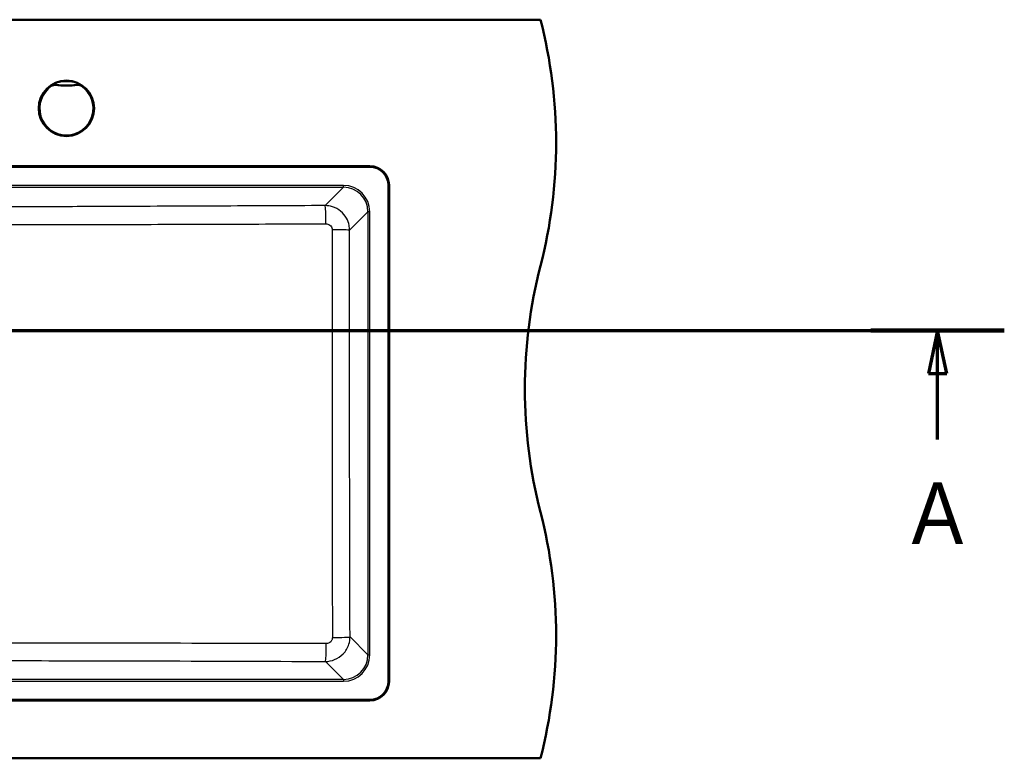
# Model space of a CAD drawing. Header units: millimetres. Extents: x 100 to 2000, y 93 to 4052.
# Tile 24 of 24: x 1144 to 1943, y 3255 to 3855. Entities that reach past the tile are written whole.
import ezdxf

# ---------------------------------------------------------------- set-up
doc = ezdxf.new("R2010")
doc.units = ezdxf.units.MM
doc.header["$LTSCALE"] = 10
for name, color, linetype, lineweight in [('Section View Lines(ISO)', 7, 'Continuous', 70), ('Visible Edges(ISO)', 7, 'Continuous', 50), ('Visible Tangent Edges(ISO)', 7, 'Continuous', 25)]:
    doc.layers.add(name, color=color, linetype=linetype, lineweight=lineweight)
doc.styles.add('Text__5.0mm', font='arial.ttf', dxfattribs={"width": 0.9})

# ---------------------------------------------------------------- blocks, each defined once
blk = doc.blocks.new('2dTransSection0')
at = {"layer": 'Section View Lines(ISO)', "linetype": 'Continuous'}
for p, q in [((19.122, 360.253), (194.348, 360.253)), ((24.542, 360.253), (23.792, 356.753)), ((24.542, 356.753), (24.542, 360.253)), ((25.292, 356.753), (24.542, 360.253)), ((188.928, 360.253), (188.178, 356.753)), ((188.928, 356.753), (188.928, 360.253)), ((189.678, 356.753), (188.928, 360.253)), ((23.792, 356.753), (25.292, 356.753)), ((24.542, 351.401), (24.542, 356.753)), ((188.178, 356.753), (189.678, 356.753)), ((188.928, 351.401), (188.928, 356.753))]:
    blk.add_line(p, q, dxfattribs=at)
at = {"layer": 'Section View Lines(ISO)', "linetype": 'Continuous', "lineweight": 140}
for p, q in [((19.122, 360.253), (29.961, 360.253)), ((183.509, 360.253), (194.348, 360.253))]:
    blk.add_line(p, q, dxfattribs=at)
at = {"layer": 'Section View Lines(ISO)', "linetype": 'Continuous', "flags": 128}
for points in [[(25.292, 356.753), (24.542, 360.253)], [(189.678, 356.753), (188.928, 360.253)]]:
    blk.add_lwpolyline(points, dxfattribs=at)
at = {"layer": 'Section View Lines(ISO)'}
for points in [[(25.292, 356.753), (24.542, 360.253), (23.792, 356.753), (25.292, 356.753)], [(189.678, 356.753), (188.928, 360.253), (188.178, 356.753), (189.678, 356.753)]]:
    blk.add_solid(points, dxfattribs=at)
at = {"layer": 'Section View Lines(ISO)', "char_height": 5, "attachment_point": 7, "style": 'Text__5.0mm'}
for insert in [(22.432, 342.901), (186.819, 342.901)]:
    blk.add_mtext('A', dxfattribs=dict(at, insert=insert))

msp = doc.modelspace()

# ---------------------------------------------------------------- linework, layer by layer
at = {"layer": 'Visible Edges(ISO)'}
for p, q in [((566.75, 3854.93), (1566.75, 3854.93)), ((1082.48, 3735.93), (1428.25, 3735.93)), ((1428.25, 3735.43), (1082.48, 3735.43)), ((1443.25, 3317.43), (1443.25, 3720.43)), ((1443.75, 3720.43), (1443.75, 3317.43)), ((705.25, 3302.43), (1428.25, 3302.43)), ((1428.25, 3301.93), (705.25, 3301.93)), ((566.75, 3254.93), (1566.75, 3254.93))]:
    msp.add_line(p, q, dxfattribs=at)
msp.add_circle((1181.75, 3782.93), 22.5, dxfattribs=at)
for centre, radius, start, end in [((1179.46, 3754.93), 400, 345.52249, 14.47751), ((1428.25, 3720.43), 15.5, 0, 90), ((1428.25, 3720.43), 15, 0, 90), ((1954.05, 3554.93), 400, 165.52249, 194.47751), ((1179.46, 3354.93), 400, 345.52249, 14.47751), ((1428.25, 3317.43), 15, 270, 0), ((1428.25, 3317.43), 15.5, 270, 0)]:
    msp.add_arc(centre, radius, start, end, dxfattribs=at)
at = {"layer": 'Visible Tangent Edges(ISO)'}
for p, q in [((1169.74, 3800.92), (1169.32, 3801.54)), ((1172.56, 3802.36), (1172.49, 3801.62)), ((1190.95, 3802.36), (1191.02, 3801.62)), ((1194.19, 3801.54), (1193.77, 3800.92)), ((1406.71, 3720.31), (1082.48, 3720.31)), ((1082.48, 3718.81), (1406.71, 3718.81)), ((1406.71, 3718.81), (1391.81, 3703.91)), ((1406.71, 3718.81), (1406.71, 3720.31)), ((1411.75, 3684), (1426.63, 3698.89)), ((1428.13, 3698.89), (1426.63, 3698.89)), ((1426.63, 3698.89), (1426.63, 3338.98)), ((1428.13, 3338.98), (1428.13, 3698.89)), ((1426.63, 3338.98), (1412.08, 3353.53)), ((1426.63, 3338.98), (1428.13, 3338.98)), ((1392.16, 3333.61), (1406.71, 3319.05)), ((1406.71, 3319.05), (726.8, 3319.05)), ((1406.71, 3319.05), (1406.71, 3317.56)), ((726.8, 3317.56), (1406.71, 3317.56))]:
    msp.add_line(p, q, dxfattribs=at)
msp.add_circle((1181.75, 3782.93), 22.5, dxfattribs=at)
for centre, radius, start, end in [((1181.75, 3782.93), 22.38, 123.74701, 56.25299), ((1181.75, 3782.93), 21.63, 123.74701, 56.25299), ((1181.75, 3782.93), 22.47, 56.35707, 123.64293), ((1181.75, 3901.93), 100.74, 264.72365, 275.27635), ((1181.75, 3901.93), 99.99, 264.72365, 275.27635)]:
    msp.add_arc(centre, radius, start, end, dxfattribs=at)
for centre, major_axis, ratio, start_param, end_param in [((1172.82, 3805.42), (-0.29, -2.99), 0.390894, 0.009481, 0.919993), ((1190.69, 3805.42), (0.29, -2.99), 0.390894, 5.363193, 6.273704), ((1406.55, 3698.73), (15.32, 15.32), 0.992433, 5.501585, 7.064785), ((1406.55, 3698.73), (14.27, 14.27), 0.991312, 5.501585, 7.064785), ((1391.81, 3688.97), (-0.07, 15), 0.050642, 4.725614, 6.195806), ((1396.8, 3684), (15, -0.02), 0.012614, 0.087273, 1.519977), ((1397.14, 3353.53), (15, 0.04), 0.031643, 4.754108, 6.195875), ((1392.16, 3348.55), (-0.05, -15), 0.041394, 0.087342, 1.538739), ((1406.55, 3339.14), (14.27, -14.27), 0.991312, 5.501585, 7.064785), ((1406.55, 3339.14), (15.32, -15.32), 0.992433, 5.501585, 7.064785)]:
    msp.add_ellipse(centre, major_axis=major_axis, ratio=ratio, start_param=start_param, end_param=end_param, dxfattribs=at)
for points, knots in [([(1173.57, 3803.52), (1173.2, 3803.43), (1172.82, 3803.32), (1172.08, 3803.06), (1171.72, 3802.92), (1171.36, 3802.76), (1171, 3802.61), (1170.65, 3802.43), (1169.97, 3802.06), (1169.63, 3801.85), (1169.31, 3801.64)], [-0.612433, -0.612433, -0.612433, -0.612433, -0.4589028, -0.4589028, -0.3053726, -0.3053726, -0.3053726, -0.1518424, -0.1518424, 0.0016878, 0.0016878, 0.0016878, 0.0016878]), ([(1169.31, 3801.64), (1169.54, 3801.79), (1169.78, 3801.92), (1170.29, 3802.15), (1170.56, 3802.24), (1170.83, 3802.3), (1171.1, 3802.37), (1171.38, 3802.42), (1171.96, 3802.46), (1172.25, 3802.46), (1172.54, 3802.43)], [-0.0016878, -0.0016878, -0.0016878, -0.0016878, 0.1518424, 0.1518424, 0.3053726, 0.3053726, 0.3053726, 0.4589028, 0.4589028, 0.612433, 0.612433, 0.612433, 0.612433]), ([(1169.31, 3801.63), (1169.31, 3801.62), (1169.31, 3801.61), (1169.31, 3801.6), (1169.31, 3801.58), (1169.32, 3801.57), (1169.32, 3801.54), (1169.32, 3801.54), (1169.32, 3801.54)], [-1.5001648, -1.5001648, -1.5001648, -1.5001648, -1.2251027, -1.2251027, -1.2251027, -0.6125514, -0.6125514, -0.5744707, -0.5744707, -0.5744707, -0.5744707]), ([(1172.56, 3802.36), (1172.28, 3802.39), (1171.99, 3802.39), (1171.42, 3802.35), (1171.14, 3802.3), (1170.87, 3802.23), (1170.6, 3802.16), (1170.33, 3802.07), (1169.81, 3801.84), (1169.56, 3801.7), (1169.32, 3801.54)], [-0.2880539, -0.2880539, -0.2880539, -0.2880539, -0.2160404, -0.2160404, -0.144027, -0.144027, -0.144027, -0.0720135, -0.0720135, 0, 0, 0, 0]), ([(1169.74, 3800.92), (1169.94, 3801.05), (1170.15, 3801.17), (1170.59, 3801.37), (1170.82, 3801.45), (1171.05, 3801.5), (1171.29, 3801.56), (1171.53, 3801.6), (1172.01, 3801.64), (1172.25, 3801.64), (1172.49, 3801.62)], [0, 0, 0, 0, 0.0720135, 0.0720135, 0.144027, 0.144027, 0.144027, 0.2160404, 0.2160404, 0.2880539, 0.2880539, 0.2880539, 0.2880539]), ([(1172.56, 3802.36), (1172.56, 3802.36), (1172.56, 3802.37), (1172.55, 3802.39), (1172.55, 3802.4), (1172.54, 3802.42), (1172.54, 3802.42), (1172.54, 3802.43), (1172.54, 3802.43)], [0.5744707, 0.5744707, 0.5744707, 0.5744707, 0.6125514, 0.6125514, 1.2251027, 1.2251027, 1.2251027, 1.3098562, 1.3098562, 1.3098562, 1.3098562]), ([(1172.54, 3802.43), (1173.07, 3802.38), (1173.62, 3802.33), (1175.07, 3802.22), (1175.98, 3802.16), (1177.69, 3802.08), (1178.48, 3802.05), (1180.28, 3802), (1181.29, 3801.99), (1183.65, 3802), (1185.01, 3802.04), (1187.25, 3802.14), (1188.13, 3802.2), (1189.52, 3802.3), (1190.04, 3802.34), (1190.69, 3802.4), (1190.83, 3802.42), (1190.96, 3802.43)], [5.232935, 5.232935, 5.232935, 5.232935, 5.399465, 5.399465, 5.665914, 5.665914, 5.897579, 5.897579, 6.189997, 6.189997, 6.586031, 6.586031, 6.842905, 6.842905, 6.998682, 6.998682, 7.04204, 7.04204, 7.04204, 7.04204]), ([(1189.93, 3803.52), (1189.83, 3803.54), (1189.72, 3803.57), (1189.21, 3803.69), (1188.78, 3803.78), (1187.62, 3804.02), (1186.86, 3804.15), (1184.84, 3804.42), (1183.56, 3804.53), (1181.31, 3804.56), (1180.35, 3804.53), (1178.67, 3804.41), (1177.94, 3804.33), (1176.41, 3804.11), (1175.62, 3803.97), (1174.42, 3803.72), (1173.98, 3803.62), (1173.57, 3803.52)], [-7.04204, -7.04204, -7.04204, -7.04204, -6.998682, -6.998682, -6.842905, -6.842905, -6.586031, -6.586031, -6.189997, -6.189997, -5.897579, -5.897579, -5.665914, -5.665914, -5.399465, -5.399465, -5.232935, -5.232935, -5.232935, -5.232935]), ([(1194.2, 3801.64), (1193.88, 3801.85), (1193.54, 3802.06), (1192.86, 3802.43), (1192.5, 3802.61), (1192.15, 3802.76), (1191.79, 3802.92), (1191.43, 3803.06), (1190.69, 3803.32), (1190.31, 3803.43), (1189.93, 3803.52)], [-0.6139963, -0.6139963, -0.6139963, -0.6139963, -0.4604972, -0.4604972, -0.3069982, -0.3069982, -0.3069982, -0.1534991, -0.1534991, 0, 0, 0, 0]), ([(1190.96, 3802.43), (1190.96, 3802.43), (1190.96, 3802.42), (1190.96, 3802.42), (1190.96, 3802.4), (1190.95, 3802.39), (1190.95, 3802.37), (1190.95, 3802.36), (1190.95, 3802.36)], [1.1403493, 1.1403493, 1.1403493, 1.1403493, 1.2251027, 1.2251027, 1.2251027, 1.8376541, 1.8376541, 1.8757348, 1.8757348, 1.8757348, 1.8757348]), ([(1194.19, 3801.54), (1193.72, 3801.86), (1193.19, 3802.09), (1192.09, 3802.37), (1191.51, 3802.42), (1190.95, 3802.36)], [-0.2880539, -0.2880539, -0.2880539, -0.2880539, -0.1440268, -0.1440268, 0, 0, 0, 0]), ([(1190.96, 3802.43), (1191.26, 3802.46), (1191.55, 3802.46), (1192.12, 3802.42), (1192.41, 3802.37), (1192.68, 3802.3), (1192.95, 3802.24), (1193.22, 3802.15), (1193.73, 3801.92), (1193.97, 3801.79), (1194.2, 3801.64)], [0, 0, 0, 0, 0.1534991, 0.1534991, 0.3069982, 0.3069982, 0.3069982, 0.4604972, 0.4604972, 0.6139963, 0.6139963, 0.6139963, 0.6139963]), ([(1191.02, 3801.62), (1191.5, 3801.66), (1191.99, 3801.62), (1192.92, 3801.39), (1193.37, 3801.19), (1193.77, 3800.92)], [0, 0, 0, 0, 0.1440268, 0.1440268, 0.2880539, 0.2880539, 0.2880539, 0.2880539]), ([(1194.19, 3801.54), (1194.19, 3801.54), (1194.19, 3801.54), (1194.19, 3801.57), (1194.19, 3801.58), (1194.2, 3801.6), (1194.2, 3801.61), (1194.2, 3801.62), (1194.2, 3801.63)], [-1.8757348, -1.8757348, -1.8757348, -1.8757348, -1.8376541, -1.8376541, -1.2251027, -1.2251027, -1.2251027, -0.9500407, -0.9500407, -0.9500407, -0.9500407]), ([(1391.81, 3703.91), (1362.69, 3703.78), (1333.57, 3703.65), (1275.34, 3703.4), (1246.22, 3703.28), (1196.78, 3703.08), (1176.46, 3703), (1140.85, 3702.88), (1125.56, 3702.84), (1101.01, 3702.79), (1091.74, 3702.77), (1082.48, 3702.76)], [-65.069446, -65.069446, -65.069446, -65.069446, -56.323251, -56.323251, -47.577055, -47.577055, -41.47574, -41.47574, -36.886509, -36.886509, -34.107231, -34.107231, -34.107231, -34.107231]), ([(1411.75, 3684), (1411.74, 3685.29), (1411.61, 3686.58), (1410.94, 3689.87), (1410.22, 3691.83), (1408, 3695.81), (1406.38, 3697.75), (1402.5, 3700.94), (1400.24, 3702.18), (1395.88, 3703.58), (1393.84, 3703.9), (1391.81, 3703.91)], [0, 0, 0, 0, 0.0971798, 0.0971798, 0.2526675, 0.2526675, 0.4388993, 0.4388993, 0.6295902, 0.6295902, 0.783817, 0.783817, 0.783817, 0.783817]), ([(1082.48, 3688.59), (1091.87, 3688.59), (1101.25, 3688.57), (1126.02, 3688.54), (1141.37, 3688.53), (1177.09, 3688.54), (1197.44, 3688.56), (1246.93, 3688.67), (1276.06, 3688.75), (1334.32, 3688.95), (1363.44, 3689.06), (1392.56, 3689.17)], [34.09312, 34.09312, 34.09312, 34.09312, 36.886509, 36.886509, 41.47574, 41.47574, 47.577055, 47.577055, 56.323251, 56.323251, 65.069446, 65.069446, 65.069446, 65.069446]), ([(1392.56, 3689.17), (1393.08, 3689.17), (1393.59, 3689.09), (1394.69, 3688.75), (1395.26, 3688.44), (1396.23, 3687.65), (1396.64, 3687.16), (1397.19, 3686.16), (1397.37, 3685.67), (1397.53, 3684.84), (1397.57, 3684.51), (1397.57, 3684.19)], [-0.783817, -0.783817, -0.783817, -0.783817, -0.6295902, -0.6295902, -0.4388993, -0.4388993, -0.2526675, -0.2526675, -0.0971798, -0.0971798, 0, 0, 0, 0]), ([(1397.57, 3684.19), (1397.55, 3656.27), (1397.54, 3628.34), (1397.54, 3573.12), (1397.55, 3545.83), (1397.6, 3463.35), (1397.67, 3408.18), (1397.77, 3353.05)], [0, 0, 0, 0, 8.358304, 8.358304, 16.52637, 16.52637, 33.05274, 33.05274, 33.05274, 33.05274]), ([(1412.08, 3353.53), (1411.93, 3408.59), (1411.81, 3463.66), (1411.72, 3545.97), (1411.7, 3573.19), (1411.7, 3628.28), (1411.72, 3656.14), (1411.75, 3684)], [-33.05274, -33.05274, -33.05274, -33.05274, -16.52637, -16.52637, -8.358304, -8.358304, 0, 0, 0, 0]), ([(1392.16, 3333.61), (1394.68, 3333.62), (1397.21, 3334.12), (1402.18, 3336.13), (1404.57, 3337.75), (1408.64, 3342), (1410.24, 3344.71), (1411.76, 3349.53), (1412.07, 3351.53), (1412.08, 3353.53)], [0, 0, 0, 0, 0.1911225, 0.1911225, 0.4031564, 0.4031564, 0.6328917, 0.6328917, 0.7837686, 0.7837686, 0.7837686, 0.7837686]), ([(1397.77, 3353.05), (1397.77, 3352.55), (1397.69, 3352.05), (1397.32, 3350.83), (1396.92, 3350.15), (1395.9, 3349.09), (1395.3, 3348.68), (1394.05, 3348.19), (1393.41, 3348.07), (1392.78, 3348.07)], [-0.7837686, -0.7837686, -0.7837686, -0.7837686, -0.6328917, -0.6328917, -0.4031564, -0.4031564, -0.1911225, -0.1911225, 0, 0, 0, 0]), ([(1392.78, 3348.07), (1344.22, 3348.2), (1295.65, 3348.31), (1214.53, 3348.42), (1182.01, 3348.46), (1121.9, 3348.49), (1094.33, 3348.5), (1031.85, 3348.5), (996.96, 3348.49), (945.06, 3348.45), (928.04, 3348.43), (866.86, 3348.36), (822.73, 3348.27), (765.99, 3348.13), (753.36, 3348.1), (740.73, 3348.07)], [0, 0, 0, 0, 14.568478, 14.568478, 24.306456, 24.306456, 32.553481, 32.553481, 42.991059, 42.991059, 48.086922, 48.086922, 61.317945, 61.317945, 65.106962, 65.106962, 65.106962, 65.106962]), ([(741.35, 3333.61), (753.97, 3333.65), (766.59, 3333.7), (823.28, 3333.89), (867.36, 3334.03), (928.42, 3334.18), (945.4, 3334.21), (997.17, 3334.3), (1031.96, 3334.34), (1094.24, 3334.34), (1121.73, 3334.32), (1181.68, 3334.23), (1214.13, 3334.16), (1295.11, 3333.95), (1343.64, 3333.78), (1392.16, 3333.61)], [-65.106962, -65.106962, -65.106962, -65.106962, -61.317945, -61.317945, -48.086922, -48.086922, -42.991059, -42.991059, -32.553481, -32.553481, -24.306456, -24.306456, -14.568478, -14.568478, 0, 0, 0, 0])]:
    msp.add_open_spline(points, degree=3, knots=knots, dxfattribs=at)
for points in [[(1169.31, 3801.63), (1169.31, 3801.63), (1169.31, 3801.64), (1169.31, 3801.64)], [(1194.2, 3801.64), (1194.2, 3801.64), (1194.2, 3801.63), (1194.2, 3801.63)]]:
    msp.add_open_spline(points, degree=3, dxfattribs=at)

# ---------------------------------------------------------------- block references
at = {"layer": 'Section View Lines(ISO)', "xscale": 10, "yscale": 10, "zscale": 10}
msp.add_blockref('2dTransSection0', (0, 0), dxfattribs=at)

doc.saveas('drawing.dxf')
